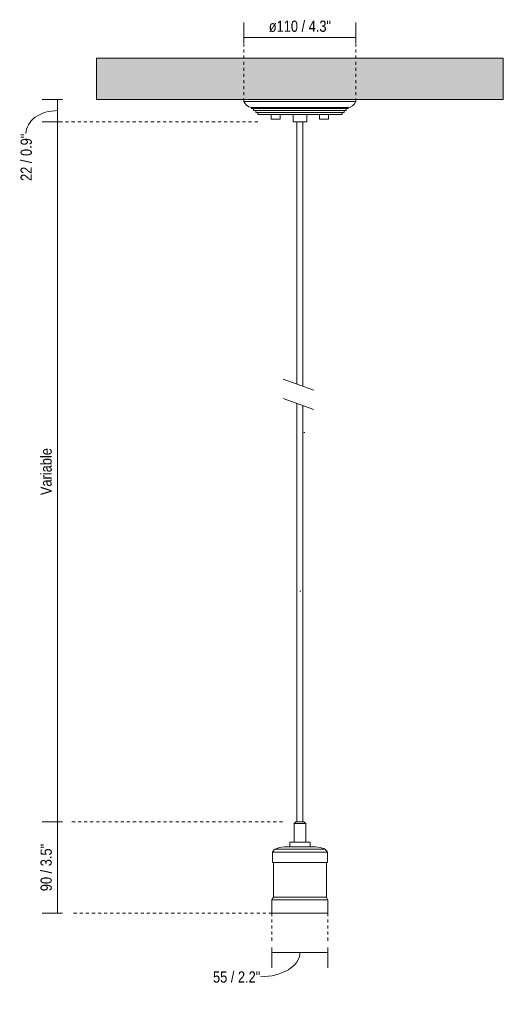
# Model space of a CAD drawing. Header units: millimetres. Extents: x 6319 to 7533, y 1110 to 6656.
# Tile 1 of 3: x 6319 to 6795, y 1110 to 2078. Entities that reach past the tile are written whole.
import ezdxf

# ---------------------------------------------------------------- set-up
doc = ezdxf.new("R2010")
doc.units = ezdxf.units.MM
doc.linetypes.add('Dash', pattern=[6, 3, -3])
doc.layers.add('A-ANNO-DIMS', color=7, linetype='Dash', lineweight=9, true_color=0xd2d2d2)
for name, color, linetype, lineweight in [('A-ANNO-DIMS-5', 7, 'Continuous', 9), ('A-CLNG', 7, 'Continuous', 9), ('E-LITE-EQPM', 7, 'Continuous', 20)]:
    doc.layers.add(name, color=color, linetype=linetype, lineweight=lineweight)
doc.styles.add('Arial Narrow', font='ARIALN.TTF', dxfattribs={"height": 11})
doc.dimstyles.new('FARO_-_2_2mm_Arial_Narrow_mm_Inch_Left', dxfattribs={"dimscale": 304.8, "dimtxt": 11.257741, "dimasz": 0, "dimexe": 0.049213, "dimexo": 0.0625, "dimgap": 0.008202, "dimtad": 1, "dimdec": 0, "dimzin": 0, "dimdsep": 46, "dimtxsty": 'Arial Narrow', "dimblk1": 'NONE', "dimblk2": 'NONE', "dimsah": 1, "dimcen": 0.09, "dimadec": 0, "dimazin": 0, "dimtfac": 1, "dimtdec": 4, "dimtix": 1, "dimtmove": 1, "dimatfit": 3, "dimfxl": 0.016404, "dimfxlon": 1, "dimtvp": 1, "dimtolj": 1, "dimtzin": 0, "dimarcsym": 2})
doc.dimstyles.new('FARO_-_2_2mm_Arial_Narrow_mm_Inch_Left_1', dxfattribs={"dimscale": 304.8, "dimtxt": 11.257741, "dimasz": 0, "dimexe": 0.049213, "dimexo": 0.0625, "dimgap": 0.008202, "dimtad": 1, "dimdec": 0, "dimzin": 0, "dimdsep": 46, "dimtxsty": 'Arial Narrow', "dimblk1": 'NONE', "dimblk2": 'NONE', "dimsah": 1, "dimcen": 0.09, "dimadec": 0, "dimazin": 0, "dimtfac": 1, "dimtdec": 4, "dimtix": 1, "dimtmove": 0, "dimatfit": 3, "dimfxl": 0.016404, "dimfxlon": 1, "dimtvp": 1, "dimtolj": 1, "dimtzin": 0, "dimarcsym": 2})
doc.dimstyles.new('FARO_-_2_2mm_Arial_Narrow_mm_Inch_Right', dxfattribs={"dimscale": 304.8, "dimtxt": 11.257741, "dimasz": 0, "dimexe": 0.049213, "dimexo": 0.0625, "dimgap": 0.008202, "dimtad": 1, "dimdec": 0, "dimzin": 0, "dimdsep": 46, "dimtxsty": 'Arial Narrow', "dimblk1": 'NONE', "dimblk2": 'NONE', "dimsah": 1, "dimcen": 0.09, "dimadec": 0, "dimazin": 0, "dimtfac": 1, "dimtdec": 4, "dimtix": 1, "dimtmove": 0, "dimatfit": 3, "dimfxl": 0.016404, "dimfxlon": 1, "dimtvp": 1, "dimtolj": 1, "dimtzin": 0, "dimarcsym": 2})

# ---------------------------------------------------------------- blocks, each defined once
blk = doc.blocks.new('64137 - 65134 ART Black pendant lamp-455962-Alzado_PDF')
at = {"layer": 'E-LITE-EQPM'}
for p, q in [((6539.95, 2000), (6539.95, 1998)), ((6539.95, 1998), (6649.95, 1998)), ((6649.95, 1998), (6649.95, 2000)), ((6547.45, 1992.14), (6547.45, 1991.18)), ((6547.45, 1992.14), (6642.45, 1992.14)), ((6547.45, 1991.18), (6642.45, 1991.18)), ((6549.45, 1991.18), (6549.45, 1989.18)), ((6549.45, 1989.18), (6640.45, 1989.18)), ((6551.45, 1989.18), (6551.45, 1987.18)), ((6551.45, 1987.18), (6638.45, 1987.18)), ((6553.45, 1987.18), (6553.45, 1985)), ((6553.45, 1985), (6636.45, 1985)), ((6566.72, 1985), (6566.72, 1980.65)), ((6575.61, 1980.65), (6575.61, 1985)), ((6588.29, 1985), (6588.29, 1978)), ((6601.62, 1978), (6601.62, 1985)), ((6614.3, 1985), (6614.3, 1980.65)), ((6623.19, 1980.65), (6623.19, 1985)), ((6636.45, 1985), (6636.45, 1987.18)), ((6638.45, 1987.18), (6638.45, 1989.18)), ((6640.45, 1989.18), (6640.45, 1991.18)), ((6642.45, 1991.18), (6642.45, 1992.14)), ((6575.61, 1980.65), (6566.72, 1980.65)), ((6588.29, 1978), (6601.62, 1978)), ((6591.95, 1978), (6591.95, 1720.17)), ((6597.95, 1717.98), (6597.95, 1978)), ((6623.19, 1980.65), (6614.3, 1980.65)), ((6591.95, 1701.09), (6591.95, 1290)), ((6597.95, 1290), (6597.95, 1698.9)), ((6591.03, 1290), (6589.13, 1288.1)), ((6589.13, 1288.1), (6589.13, 1270)), ((6589.17, 1288.1), (6600.74, 1288.1)), ((6591.06, 1290), (6598.85, 1290)), ((6598.85, 1290), (6598.88, 1290)), ((6600.78, 1288.1), (6598.88, 1290)), ((6600.74, 1288.1), (6600.78, 1288.1)), ((6600.78, 1270), (6600.78, 1288.1)), ((6585.02, 1270), (6585.02, 1265.37)), ((6585.09, 1270), (6604.82, 1270)), ((6604.82, 1270), (6604.84, 1270)), ((6604.88, 1265.37), (6604.88, 1270)), ((6567.87, 1260), (6567.87, 1250)), ((6567.87, 1260), (6621.86, 1260)), ((6570.53, 1263.06), (6619.23, 1263.06)), ((6579.73, 1265.37), (6610.12, 1265.37)), ((6610.12, 1265.37), (6610.17, 1265.37)), ((6619.23, 1263.06), (6619.37, 1263.06)), ((6621.86, 1260), (6622.01, 1260)), ((6622.04, 1250), (6622.04, 1260)), ((6567.87, 1250), (6621.86, 1250)), ((6568.87, 1250), (6568.87, 1215.67)), ((6621.04, 1215.67), (6621.04, 1250)), ((6621.86, 1250), (6622.01, 1250)), ((6568.87, 1215.67), (6567.45, 1213.21)), ((6567.45, 1213.21), (6567.45, 1200)), ((6622.27, 1213.21), (6567.45, 1213.21)), ((6568.87, 1215.67), (6620.86, 1215.67)), ((6620.86, 1215.67), (6621.01, 1215.67)), ((6622.45, 1213.21), (6621.04, 1215.67)), ((6622.43, 1213.21), (6622.27, 1213.21)), ((6622.45, 1200), (6622.45, 1213.21)), ((6567.45, 1200), (6622.27, 1200)), ((6622.27, 1200), (6622.43, 1200))]:
    blk.add_line(p, q, dxfattribs=at)
at = {"layer": 'E-LITE-EQPM', "flags": 128}
for points in [[(6547.45, 1992.14), (6544.77, 1992.77), (6542.43, 1994.22), (6540.68, 1996.36), (6539.95, 1998)], [(6649.95, 1998), (6648.69, 1995.55), (6646.72, 1993.63), (6644.22, 1992.45), (6642.45, 1992.14)], [(6567.87, 1260), (6569.23, 1262.04), (6570.51, 1263.06)], [(6570.51, 1263.06), (6574.87, 1264.65), (6579.45, 1265.36), (6579.68, 1265.37)], [(6610.22, 1265.37), (6614.81, 1264.7), (6619.18, 1263.16), (6619.39, 1263.06)], [(6619.39, 1263.06), (6621.21, 1261.41), (6622.04, 1260)]]:
    blk.add_lwpolyline(points, dxfattribs=at)
blk = doc.blocks.new('DIMBLOCK1-Alzado_PDF')
at = {"layer": 'A-ANNO-DIMS-5', "color": 251, "true_color": 0x5b5b5b, "transparency": 16777216}
for p, q in [((6539.95, 2055.68), (6539.95, 2075.68)), ((6649.95, 2055.68), (6649.95, 2075.68)), ((6539.95, 2060.68), (6649.95, 2060.68)), ((6539.95, 2060.68), (6539.95, 2055.68)), ((6649.95, 2060.68), (6649.95, 2055.68))]:
    blk.add_line(p, q, dxfattribs=at)
at = {"layer": 'A-ANNO-DIMS-5', "color": 0, "transparency": 16777216, "insert": (6564.31, 2077.39), "char_height": 11, "width": 73.5506, "attachment_point": 1, "line_spacing_factor": 0.974696, "style": 'Arial Narrow'}
blk.add_mtext('ø110 / 4.3"', dxfattribs=at)
blk = doc.blocks.new('_None')
blk = doc.blocks.new('DIMBLOCK2-Alzado_PDF')
at = {"layer": 'A-ANNO-DIMS-5', "color": 251, "true_color": 0x5b5b5b, "transparency": 16777216}
for p, q in [((6361.58, 2000), (6341.58, 2000)), ((6356.58, 2000), (6356.58, 1978)), ((6356.58, 2000), (6361.58, 2000)), ((6361.58, 1978), (6341.58, 1978)), ((6356.58, 1978), (6361.58, 1978))]:
    blk.add_line(p, q, dxfattribs=at)
blk.add_ellipse((6356.58, 1966.43), major_axis=(31.01, 0), ratio=0.727674, start_param=1.570796, end_param=3.141593, dxfattribs=at)
at = {"layer": 'A-ANNO-DIMS-5', "color": 0, "transparency": 16777216, "insert": (6320.28, 1919.79), "char_height": 11, "width": 55.9671, "attachment_point": 1, "rotation": 90, "line_spacing_factor": 0.974696, "style": 'Arial Narrow'}
blk.add_mtext('22 / 0.9"', dxfattribs=at)
blk = doc.blocks.new('DIMBLOCK3-Alzado_PDF')
at = {"layer": 'A-ANNO-DIMS-5', "color": 251, "true_color": 0x5b5b5b, "transparency": 16777216}
for p, q in [((6361.58, 1978), (6341.58, 1978)), ((6356.58, 1290), (6356.58, 1978)), ((6356.58, 1978), (6361.58, 1978)), ((6361.58, 1290), (6341.58, 1290)), ((6356.58, 1290), (6361.58, 1290))]:
    blk.add_line(p, q, dxfattribs=at)
at = {"layer": 'A-ANNO-DIMS-5', "color": 0, "transparency": 16777216, "insert": (6339.86, 1610.95), "char_height": 11, "width": 55.3238, "attachment_point": 1, "rotation": 90, "line_spacing_factor": 0.974696, "style": 'Arial Narrow'}
blk.add_mtext('Variable', dxfattribs=at)
blk = doc.blocks.new('DIMBLOCK4-Alzado_PDF')
at = {"layer": 'A-ANNO-DIMS-5', "color": 251, "true_color": 0x5b5b5b, "transparency": 16777216}
for p, q in [((6361.58, 1290), (6341.58, 1290)), ((6356.58, 1290), (6356.58, 1200)), ((6356.58, 1290), (6361.58, 1290)), ((6361.58, 1200), (6341.58, 1200)), ((6356.58, 1200), (6361.58, 1200))]:
    blk.add_line(p, q, dxfattribs=at)
at = {"layer": 'A-ANNO-DIMS-5', "color": 0, "transparency": 16777216, "insert": (6339.86, 1221.68), "char_height": 11, "width": 55.9671, "attachment_point": 1, "rotation": 90, "line_spacing_factor": 0.974696, "style": 'Arial Narrow'}
blk.add_mtext('90 / 3.5"', dxfattribs=at)
blk = doc.blocks.new('DIMBLOCK5-Alzado_PDF')
at = {"layer": 'A-ANNO-DIMS-5', "color": 251, "true_color": 0x5b5b5b, "transparency": 16777216}
for p, q in [((6567.45, 1166.29), (6567.45, 1146.29)), ((6567.45, 1161.29), (6567.45, 1166.29)), ((6622.45, 1166.29), (6622.45, 1146.29)), ((6622.45, 1161.29), (6622.45, 1166.29)), ((6567.45, 1161.29), (6622.45, 1161.29))]:
    blk.add_line(p, q, dxfattribs=at)
blk.add_ellipse((6556.11, 1161.29), major_axis=(38.84, 0), ratio=0.611292, start_param=4.712389, end_param=6.283185, dxfattribs=at)
at = {"layer": 'A-ANNO-DIMS-5', "color": 0, "transparency": 16777216, "insert": (6509.47, 1142.83), "char_height": 11, "width": 55.9671, "attachment_point": 1, "line_spacing_factor": 0.974696, "style": 'Arial Narrow'}
blk.add_mtext('55 / 2.2"', dxfattribs=at)

msp = doc.modelspace()

# ---------------------------------------------------------------- hatches: boundary and pattern name
at = {"layer": 'A-CLNG', "true_color": 0xe8e8e8}
msp.add_hatch(color=254, dxfattribs=at).paths.add_polyline_path([(6595.35, 2000), (6794.95, 2000), (6794.95, 2040.5), (6394.95, 2040.5), (6394.95, 2000), (6591.62, 2000)])

# ---------------------------------------------------------------- linework, layer by layer
at = {"layer": 'A-ANNO-DIMS'}
for p, q in [((6539.95, 2055), (6539.95, 2000)), ((6649.95, 2055), (6649.95, 2000)), ((6553.45, 1978), (6363.45, 1978)), ((6370.78, 1290), (6580.78, 1290)), ((6567.45, 1200), (6370.78, 1200)), ((6567.45, 1200), (6567.45, 1170)), ((6622.45, 1200), (6622.45, 1170))]:
    msp.add_line(p, q, dxfattribs=at)
at = {"layer": 'A-CLNG'}
for p, q in [((6394.95, 2040.5), (6794.95, 2040.5)), ((6394.95, 2000), (6394.95, 2040.5)), ((6794.95, 2040.5), (6794.95, 2000)), ((6794.95, 2000), (6394.95, 2000))]:
    msp.add_line(p, q, dxfattribs=at)
at = {"layer": 'E-LITE-EQPM'}
for p, q in [((6608.5, 1714.14), (6578.5, 1725.06)), ((6578.5, 1705.98), (6608.5, 1695.06)), ((6598.95, 1672.59), (6599.77, 1672.59)), ((6594.95, 1516.53), (6595.75, 1516.53))]:
    msp.add_line(p, q, dxfattribs=at)

# ---------------------------------------------------------------- block references
msp.add_blockref('64137 - 65134 ART Black pendant lamp-455962-Alzado_PDF', (0, 0), dxfattribs=at)

# ---------------------------------------------------------------- dimensions: what is measured, and where the dimension line sits
at = {"layer": 'A-ANNO-DIMS', "color": 251, "linetype": 'Continuous', "true_color": 0x5b5b5b}
dim = msp.add_linear_dim(base=(6649.95, 2060.68), p1=(6539.95, 2055.68), p2=(6649.95, 2055.68), text='ø<>', dimstyle='FARO_-_2_2mm_Arial_Narrow_mm_Inch_Right', override={"dimpost": '<>', "dimfxl": 110}, dxfattribs=at)
dim.commit()
dim.dimension.update_dxf_attribs({"geometry": 'DIMBLOCK1-Alzado_PDF', "text_midpoint": (6594.95, 2070.3)})
dim = msp.add_linear_dim(base=(6356.58, 1978), p1=(6361.58, 2000), p2=(6361.58, 1978), angle=90, dimstyle='FARO_-_2_2mm_Arial_Narrow_mm_Inch_Left', override={"dimpost": '<>', "dimfxl": 22}, dxfattribs=at)
dim.commit()
dim.dimension.update_dxf_attribs({"geometry": 'DIMBLOCK2-Alzado_PDF', "text_midpoint": (6327.62, 1947.78), "dimtype": 160, "text_rotation": 90})
dim = msp.add_linear_dim(base=(6356.58, 1978), p1=(6361.58, 1290), p2=(6361.58, 1978), angle=90, text='Variable', dimstyle='FARO_-_2_2mm_Arial_Narrow_mm_Inch_Left_1', override={"dimpost": '<>', "dimfxl": 688}, dxfattribs=at)
dim.commit()
dim.dimension.update_dxf_attribs({"geometry": 'DIMBLOCK3-Alzado_PDF', "text_midpoint": (6348.49, 1634)})
dim = msp.add_linear_dim(base=(6356.58, 1200), p1=(6361.58, 1290), p2=(6361.58, 1200), angle=90, dimstyle='FARO_-_2_2mm_Arial_Narrow_mm_Inch_Left_1', override={"dimpost": '<>', "dimfxl": 90}, dxfattribs=at)
dim.commit()
dim.dimension.update_dxf_attribs({"geometry": 'DIMBLOCK4-Alzado_PDF', "text_midpoint": (6346.96, 1245)})
dim = msp.add_linear_dim(base=(6622.45, 1161.29), p1=(6567.45, 1166.29), p2=(6622.45, 1166.29), dimstyle='FARO_-_2_2mm_Arial_Narrow_mm_Inch_Left', override={"dimpost": '<>', "dimfxl": 55}, dxfattribs=at)
dim.commit()
dim.dimension.update_dxf_attribs({"geometry": 'DIMBLOCK5-Alzado_PDF', "text_midpoint": (6537.45, 1135.49), "dimtype": 160})

doc.saveas('drawing.dxf')
